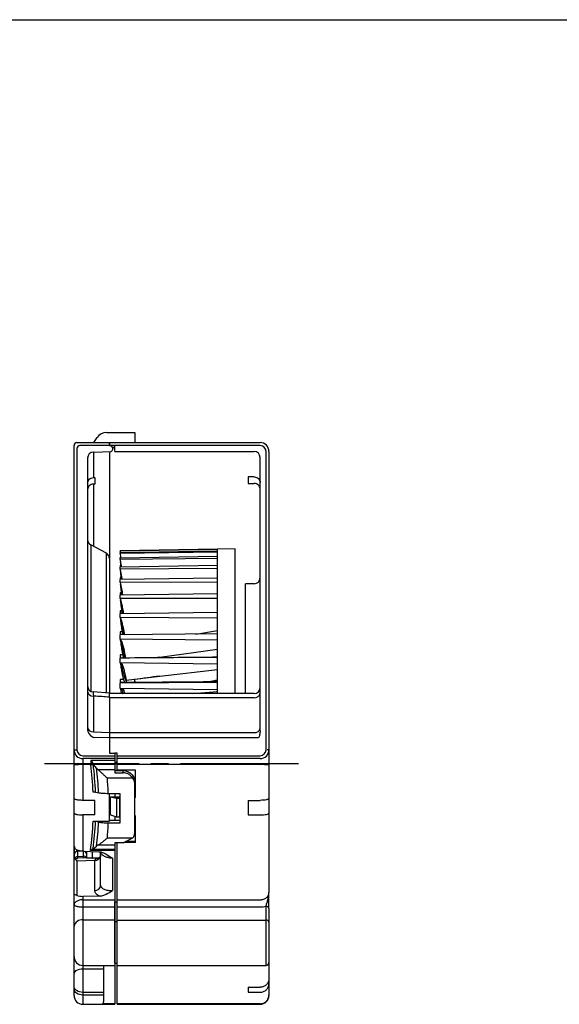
# Model space of a CAD drawing. Header units: millimetres. Extents: x 0 to 420, y 0 to 297.
# Tile 3 of 6: x 184 to 276, y 130 to 297. Entities that reach past the tile are written whole.
import ezdxf

# ---------------------------------------------------------------- set-up
doc = ezdxf.new("R2010")
doc.units = ezdxf.units.MM
doc.linetypes.add('CENTER', pattern=[27, 20, -2, 3, -2])
doc.linetypes.add('HS', pattern=[0])

msp = doc.modelspace()

# ---------------------------------------------------------------- linework, layer by layer
at = {"color": 7, "linetype": 'HS'}
msp.add_line((0, 297), (420, 297), dxfattribs=at)
at = {"color": 7, "linetype": 'Continuous', "lineweight": 25}
for p, q in [((199.04, 227.1), (203.8, 227.1)), ((203.8, 227.1), (203.8, 225.4)), ((194, 225.4), (199.5, 225.4)), ((196.96, 225.61), (197.4, 226.25)), ((199.5, 225.4), (199.5, 224.84)), ((199.5, 224.85), (199.5, 225.4)), ((199.5, 225.4), (225, 225.4)), ((193.5, 165.15), (193.5, 224.9)), ((194, 224.4), (194, 173.4)), ((199.5, 224.9), (194.5, 224.9)), ((196.77, 223.79), (199.71, 223.87)), ((225, 224.9), (199.5, 224.9)), ((199.73, 224.82), (199.5, 224.84)), ((200, 224.53), (200, 224.17)), ((200.4, 224.5), (200, 224.5)), ((200.4, 223.9), (200.4, 224.8)), ((200.4, 223.9), (224, 223.9)), ((226, 173.4), (226, 223.9)), ((226.5, 223.9), (226.5, 149.25)), ((195.8, 222.79), (195.8, 176.77)), ((225, 176.63), (225, 222.9)), ((196.77, 219.48), (197, 219.48)), ((197, 218.38), (196.77, 218.38)), ((224, 219.58), (223, 219.58)), ((223, 219.58), (223, 218.48)), ((223, 218.48), (224, 218.48)), ((198.97, 206.68), (196.33, 208.09)), ((196.33, 208.09), (196.33, 183.31)), ((198.97, 183.05), (198.97, 206.68)), ((199.5, 205.8), (199.5, 183.11)), ((224, 201.5), (222.5, 201.5)), ((222.5, 182.9), (222.5, 201.5)), ((199.5, 183), (196.73, 183.2)), ((196.77, 182.5), (196.77, 176.44)), ((224, 182.9), (199.5, 182.9)), ((199.5, 182.31), (199.5, 172.83)), ((224, 182.21), (199.5, 182.21)), ((196.77, 176.44), (199.5, 176.34)), ((199.5, 175.4), (196.8, 175.49)), ((199.5, 176.3), (224, 176.3)), ((224.73, 175.4), (199.5, 175.4)), ((193.5, 173.4), (194, 173.4)), ((226.5, 173.4), (226.2, 173.4)), ((195, 172.4), (200.4, 172.4)), ((200.4, 171.9), (195, 171.9)), ((195, 171.9), (195, 164.84)), ((199.5, 172.83), (200.4, 172.8)), ((199.5, 171.91), (199.5, 171.91)), ((200.4, 172.8), (200.4, 169.51)), ((200.8, 172.8), (200.4, 172.8)), ((200.8, 169.96), (200.8, 172.8)), ((200.8, 172.4), (225, 172.4)), ((225, 171.9), (200.8, 171.9)), ((196.33, 170.88), (195, 170.88)), ((196.4, 171.65), (200.4, 171.65)), ((197.31, 170.31), (196.81, 170.91)), ((200.4, 170.91), (196.81, 170.91)), ((197.53, 170.08), (200.4, 170.08)), ((200.8, 171.25), (200.4, 171.25)), ((225, 170.88), (200.8, 170.88)), ((203.46, 168.58), (199.14, 168.58)), ((200.4, 169.9), (201.8, 169.9)), ((200.4, 169.51), (201.8, 169.51)), ((203.9, 169.96), (200.8, 169.96)), ((201.8, 169.51), (201.8, 169.9)), ((203.9, 165.3), (203.9, 169.96)), ((203.8, 159.56), (203.8, 167.87)), ((193.5, 164.08), (193.5, 165.14)), ((197.14, 166.21), (197.65, 166.1)), ((201.3, 165.96), (199.3, 165.96)), ((199.5, 161.31), (199.5, 165.96)), ((199.6, 165.41), (199.6, 162.39)), ((199.6, 165.41), (201.3, 165.41)), ((200.7, 165.16), (199.6, 165.4)), ((200.4, 165.96), (200.4, 165.41)), ((200.7, 165.16), (200.7, 162)), ((201.2, 165.16), (200.7, 165.16)), ((201.3, 165.3), (201.2, 165.3)), ((201.2, 165.3), (201.2, 162)), ((201.3, 161.02), (201.3, 165.96)), ((197, 164.84), (195, 164.84)), ((197, 162.37), (197, 164.84)), ((223, 164.84), (225, 164.84)), ((223, 164.84), (223, 162.37)), ((193.5, 131.81), (193.5, 163.27)), ((195, 162.37), (195, 156.21)), ((197, 162.37), (195, 162.37)), ((200.7, 162), (199.6, 162.39)), ((200.4, 162.11), (200.4, 161.43)), ((201.2, 162), (200.7, 162)), ((201.3, 162.23), (201.2, 162.23)), ((203.9, 157.72), (203.9, 162.23)), ((223, 162.37), (225, 162.37)), ((196.73, 161.31), (199.5, 161.31)), ((197.65, 161.16), (197.14, 161.27)), ((199.3, 161.02), (201.3, 161.02)), ((201.3, 161.44), (199.5, 161.45)), ((199.14, 158.48), (203.46, 158.48)), ((193.6, 154.99), (193.6, 156.88)), ((196.73, 156.65), (197.31, 157.09)), ((200.4, 157.24), (197.53, 157.24)), ((201.8, 157.66), (200.4, 157.66)), ((200.4, 157.66), (200.4, 130.32)), ((200.8, 130.32), (200.8, 157.66)), ((203.9, 157.72), (201.92, 157.72)), ((203.9, 157.86), (202.2, 157.86)), ((194.08, 156.37), (194.08, 156.19)), ((195.08, 156.21), (194.08, 156.19)), ((194.08, 156.19), (194.08, 155.33)), ((194.08, 155.33), (195.08, 155.37)), ((195.33, 155.1), (194.08, 155.05)), ((195, 156.21), (197.68, 156.15)), ((195.08, 155.37), (195.08, 156.21)), ((195.08, 155.09), (195.08, 155.37)), ((195.6, 156.2), (195.6, 155.09)), ((200.4, 156.33), (196.26, 156.33)), ((197.66, 155.06), (196.55, 155.04)), ((196.57, 156.17), (196.57, 155.02)), ((196.65, 156.6), (200.4, 156.6)), ((197.37, 155.04), (197.63, 155.05)), ((198, 150.45), (198, 156.11)), ((200, 155.04), (200, 149.57)), ((197.03, 154.67), (193.99, 154.54)), ((193.99, 154.54), (193.99, 148.75)), ((197.03, 154.67), (197.03, 154.69)), ((197.03, 149.57), (197.03, 154.67)), ((197.75, 148.64), (195, 148.58)), ((195, 148.58), (195, 130.31)), ((195, 148), (200.4, 148)), ((200.4, 146.74), (195, 146.74)), ((200.4, 147.64), (200.8, 147.64)), ((200.4, 137.3), (200.4, 147.64)), ((200.8, 148), (225, 148)), ((225, 146.74), (200.8, 146.74)), ((226, 136.9), (226, 146.89)), ((226.5, 146.54), (226.5, 131.82)), ((200.4, 144.58), (195, 144.58)), ((200.4, 144.3), (200.8, 144.3)), ((200.8, 144.58), (226, 144.58)), ((195, 136.9), (200.4, 136.9)), ((198.5, 136.9), (198.5, 130.71)), ((200.4, 137.3), (200.8, 137.3)), ((200.8, 136.9), (226, 136.9)), ((198.5, 136.26), (195, 136.26)), ((198.5, 132.33), (195, 132.33)), ((198.5, 131.88), (195, 131.88)), ((223, 133.21), (225, 133.21)), ((223, 133.21), (223, 132.36)), ((223, 132.36), (225, 132.36)), ((193.51, 131.61), (193.51, 131.61)), ((195, 130.31), (198.1, 130.31)), ((198.19, 130.32), (200.4, 130.32)), ((200.4, 130.4), (198.35, 130.4)), ((200.8, 130.4), (225, 130.4)), ((225, 130.39), (200.8, 130.39)), ((200.8, 130.32), (225, 130.32))]:
    msp.add_line(p, q, dxfattribs=at)
at = {"color": 7}
for p, q in [((200.4, 224.8), (199.5, 224.85)), ((217.8, 207.35), (201.3, 207.06)), ((217.8, 207.33), (201.3, 207.05)), ((201.3, 207.05), (201.3, 207.06)), ((201.3, 207.05), (201.34, 206.76)), ((217.8, 207.05), (201.3, 206.76)), ((217.8, 206.86), (201.3, 206.63)), ((201.3, 206.84), (201.3, 206.76)), ((201.3, 206.84), (201.31, 206.76)), ((201.3, 206.63), (201.3, 206.76)), ((220.8, 207.4), (217.8, 207.35)), ((217.8, 182.9), (217.8, 207.35)), ((220.8, 182.9), (220.8, 207.4)), ((217.8, 206.12), (201.3, 205.85)), ((201.3, 206.01), (201.3, 205.85)), ((201.3, 206.01), (201.32, 205.85)), ((201.39, 206.01), (201.3, 206.01)), ((201.3, 205.59), (201.3, 205.85)), ((217.8, 205.76), (201.3, 205.59)), ((201.41, 205.85), (201.38, 206.07)), ((217.8, 204.59), (201.3, 204.32)), ((201.3, 204.57), (201.3, 204.32)), ((201.3, 204.57), (201.33, 204.32)), ((201.44, 204.57), (201.3, 204.57)), ((201.3, 203.95), (201.3, 204.32)), ((217.8, 204.07), (201.3, 203.95)), ((201.3, 202.55), (201.3, 202.22)), ((201.3, 202.55), (201.34, 202.22)), ((201.5, 202.55), (201.3, 202.55)), ((217.8, 202.47), (201.3, 202.22)), ((201.3, 201.74), (201.3, 202.22)), ((217.8, 201.79), (201.3, 201.74)), ((201.3, 199.98), (201.3, 199.58)), ((201.3, 199.98), (201.35, 199.58)), ((201.56, 199.98), (201.3, 199.98)), ((217.8, 199.8), (201.3, 199.58)), ((201.3, 199), (201.3, 199.58)), ((217.8, 198.99), (201.3, 199)), ((201.62, 196.92), (201.3, 196.91)), ((201.3, 196.91), (201.3, 196.44)), ((201.3, 196.91), (201.36, 196.44)), ((217.8, 196.64), (201.3, 196.44)), ((201.3, 195.77), (201.3, 196.44)), ((217.8, 195.7), (201.3, 195.77)), ((201.69, 193.4), (201.3, 193.39)), ((201.3, 193.39), (201.3, 192.87)), ((201.3, 193.39), (201.37, 192.87)), ((214.14, 193), (217.8, 193.58)), ((217.8, 193.03), (201.3, 192.87)), ((201.3, 192.11), (201.3, 192.87)), ((217.8, 191.98), (201.3, 192.11)), ((208, 189.1), (217.8, 190.46)), ((201.78, 189.5), (201.3, 189.49)), ((201.3, 189.49), (201.3, 188.92)), ((201.3, 189.49), (201.38, 188.92)), ((217.8, 189.05), (201.3, 188.92)), ((201.3, 188.1), (201.3, 188.92)), ((207.04, 188.97), (208, 189.1)), ((208, 189.1), (207.17, 188.97)), ((208, 189.1), (208, 189.1)), ((217.8, 189.05), (217.8, 189.04)), ((217.8, 187.91), (201.3, 188.1)), ((208, 185.87), (217.8, 187.01)), ((201.93, 185.29), (201.3, 185.27)), ((201.3, 185.27), (201.3, 184.67)), ((201.3, 185.27), (201.38, 184.72)), ((202.3, 185.21), (208, 185.87)), ((202.3, 185.21), (202.3, 184.79)), ((203.77, 184.8), (203.77, 185.29)), ((203.85, 184.79), (203.77, 185.29)), ((208, 185.87), (208, 185.87)), ((217.8, 184.77), (201.3, 184.66)), ((201.3, 183.79), (201.3, 184.66)), ((217.8, 183.55), (201.3, 183.79)), ((216.6, 184.9), (216.6, 185.02)), ((213.56, 182.9), (217.8, 183.28)), ((203.9, 165.3), (203.8, 165.3)), ((203.9, 162.23), (203.8, 162.23)), ((201.8, 157.66), (203.46, 158.48))]:
    msp.add_line(p, q, dxfattribs=at)
at = {"color": 7, "linetype": 'CENTER'}
msp.add_line((231.5, 171), (188.5, 171), dxfattribs=at)
at = {"color": 7, "linetype": 'Continuous', "lineweight": 25, "flags": 128}
for points in [[(193.89, 155.01), (193.98, 155.03), (194.08, 155.05)], [(194.08, 155.33), (194.08, 155.01)], [(196.55, 155.04), (196.55, 155.03), (196.54, 155.02)], [(195, 136.26), (194.71, 136.25), (194.43, 136.21), (194.17, 136.14), (193.94, 136.06), (193.75, 135.95), (193.61, 135.83), (193.53, 135.69), (193.5, 135.55)], [(195, 132.33), (194.71, 132.35), (194.43, 132.4), (194.17, 132.49), (193.94, 132.62), (193.75, 132.76), (193.61, 132.93), (193.53, 133.12), (193.5, 133.31)], [(195, 131.88), (194.71, 131.9), (194.43, 131.95), (194.17, 132.04), (193.94, 132.17), (193.75, 132.31), (193.61, 132.48), (193.53, 132.67), (193.5, 132.86)]]:
    msp.add_lwpolyline(points, dxfattribs=at)
at = {"color": 7, "linetype": 'Continuous', "lineweight": 25}
for centre, radius, start, end in [((199.04, 225.1), 2, 90, 145), ((194, 224.9), 0.5, 90, 180), ((196.55, 225.9), 0.5, 270, 325), ((225, 223.9), 1.5, 0, 90), ((194.5, 224.4), 0.5, 90, 180), ((196.8, 222.79), 1, 91.5, 180), ((199.7, 224.17), 0.3, 271.5, 0), ((199.7, 224.53), 0.3, 0, 85), ((224, 222.9), 1, 0, 90), ((225, 223.9), 1, 0, 90), ((196.8, 208.97), 1, 180, 242), ((198.5, 205.8), 1, 0, 62), ((224, 202.5), 1, 270, 0), ((196.8, 184.19), 1, 180.021, 266.3844), ((224, 183.9), 1, 270, 0), ((196.69, 183.4), 0.902, 188.0655, 275.1694), ((224.1, 183.12), 0.908, 263.6067, 351.7027), ((196.69, 177.34), 0.902, 188.0655, 275.1694), ((224.1, 177.2), 0.908, 263.6067, 351.7027), ((195, 173.4), 1.5, 180, 270), ((195, 173.4), 1, 180, 270), ((225, 173.4), 1, 270, 0), ((225, 173.4), 1.5, 270, 0), ((194.63, 154.84), 16.04, 88.6609, 94.0233), ((198.47, 171.06), 2.15, 164.1839, 184.9244), ((194.65, 184.52), 13.74, 277.003, 278.7267), ((139.82, 163.67), 56.97, 2.5917, 7.2687), ((197.45, 171.02), 0.717, 178.7696, 187.2144), ((197.28, 171.3), 0.607, 205.226, 219.2301), ((138.8, 163.64), 58.4, 2.5279, 7.1789), ((140.4, 163.53), 57.31, 2.57, 6.8017), ((225.37, 154.84), 16.04, 85.9767, 91.3391), ((136.57, 163.42), 62.78, 2.322, 4.7147), ((146.27, 163.59), 50.52, 351.7351, 357.41), ((145.18, 163.57), 52.01, 352.3571, 357.4685), ((146.42, 163.47), 51.28, 352.8582, 357.4154), ((141.83, 163.39), 57.52, 355.1091, 357.6456), ((194.07, 155.72), 0.469, 88.7022, 176.1299), ((194.07, 154.84), 0.483, 89.3989, 161.3718), ((195.13, 155.73), 0.475, 4.2946, 95.8288), ((195.11, 154.87), 0.506, 26.6525, 93.9953), ((197.06, 155.63), 0.942, 267.9457, 356.2107), ((197.06, 155.61), 0.94, 267.7916, 356.0448), ((197.47, 155.72), 0.691, 261.7753, 295.0829), ((197.06, 150.51), 0.94, 267.7916, 356.0448), ((226.06, 146.45), 0.446, 11.4218, 98.0495), ((194.81, 143.26), 1.34, 81.9505, 168.5782), ((226.06, 144.14), 0.446, 11.4218, 98.0495), ((195, 138.4), 1.5, 180, 270), ((226, 137.4), 0.5, 270, 0), ((195, 131.81), 1.5, 180, 270), ((225, 131.82), 1.5, 270, 0), ((198.1, 130.71), 0.4, 270, 0)]:
    msp.add_arc(centre, radius, start, end, dxfattribs=at)
for points, knots in [([(196.77, 223.79), (196.77, 223.74), (196.77, 223.67), (196.77, 223.5), (196.77, 223.4), (196.77, 223.05), (196.77, 222.75), (196.77, 221.67), (196.77, 220.71), (196.77, 219.48)], [0, 0, 0, 0, 0.125, 0.125, 0.25, 0.25, 0.5, 0.5, 1, 1, 1, 1]), ([(199.5, 223.87), (199.5, 223.73), (199.5, 223.47), (199.5, 222.64), (199.5, 221.5), (199.5, 220.01), (199.5, 218.21), (199.5, 216.1), (199.5, 213.7), (199.5, 211.02), (199.5, 208.41), (199.5, 206.62), (199.5, 205.89)], [0, 0, 0, 0, 0.103319, 0.206822, 0.310141, 0.413198, 0.516622, 0.620048, 0.723107, 0.826268, 0.929798, 1, 1, 1, 1]), ([(195.8, 218.54), (195.8, 218.67), (195.83, 218.78), (195.92, 219.01), (195.99, 219.11), (196.26, 219.37), (196.51, 219.47), (196.77, 219.48)], [0, 0, 0, 0, 0.25, 0.25, 0.5, 0.5, 1, 1, 1, 1]), ([(196.77, 218.38), (196.64, 218.38), (196.52, 218.35), (196.28, 218.25), (196.17, 218.18), (195.9, 217.92), (195.8, 217.68), (195.8, 217.44)], [0, 0, 0, 0, 0.25, 0.25, 0.5, 0.5, 1, 1, 1, 1]), ([(196.77, 218.38), (196.77, 217.8), (196.77, 216.63), (196.77, 214.59), (196.77, 212.35), (196.77, 210.1), (196.77, 208.53), (196.77, 207.85)], [0, 0, 0, 0, 0.209342, 0.419261, 0.629181, 0.838523, 1, 1, 1, 1]), ([(197, 219.48), (197, 219.45), (197, 219.42), (197, 219.35), (197, 219.31), (197, 219.23), (197, 219.18), (197, 219.1), (197, 219.05), (197, 218.96), (197, 218.92), (197, 218.78), (197, 218.69), (197, 218.53), (197, 218.46), (197, 218.38)], [0.7284864, 0.7284864, 0.7284864, 0.7284864, 0.7313884, 0.7313884, 0.73529465, 0.73529465, 0.7392009, 0.7392009, 0.74310715, 0.74310715, 0.7470134, 0.7470134, 0.7548259, 0.7548259, 0.76071449, 0.76071449, 0.76071449, 0.76071449]), ([(224, 219.58), (224.13, 219.58), (224.26, 219.55), (224.5, 219.46), (224.62, 219.39), (224.8, 219.22), (224.87, 219.11), (224.97, 218.89), (225, 218.77), (225, 218.64)], [0, 0, 0, 0, 0.25, 0.25, 0.5, 0.5, 0.75, 0.75, 1, 1, 1, 1]), ([(225, 217.54), (225, 217.66), (224.97, 217.78), (224.87, 218.01), (224.8, 218.11), (224.62, 218.29), (224.51, 218.36), (224.26, 218.45), (224.13, 218.48), (224, 218.48)], [0, 0, 0, 0, 0.25, 0.25, 0.5, 0.5, 0.75, 0.75, 1, 1, 1, 1]), ([(193.45, 182.38), (193.44, 182.38), (193.44, 182.37), (193.44, 182.37), (193.44, 182.37)], [0, 0, 0, 0, 0.6441767, 1, 1, 1, 1]), ([(196.73, 183.15), (196.73, 183.16), (196.74, 183.17), (196.76, 182.88), (196.77, 182.59), (196.77, 182.5)], [0, 0, 0, 0, 0.292334, 0.779226, 1, 1, 1, 1]), ([(199.5, 182.31), (198.63, 182.37), (197.76, 182.43), (196.89, 182.49), (196.85, 182.5), (196.81, 182.5), (196.77, 182.5)], [0.001304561, 0.001304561, 0.001304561, 0.001304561, 0.003924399, 0.003924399, 0.003924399, 0.004040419, 0.004040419, 0.004040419, 0.004040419]), ([(199.5, 182.31), (199.5, 182.49), (199.5, 182.86), (199.5, 183.05), (199.5, 182.99), (199.5, 182.99)], [0, 0, 0, 0, 0.48851, 0.977067, 1, 1, 1, 1]), ([(225, 176.63), (225, 176.39), (224.96, 176.15), (224.86, 175.74), (224.8, 175.57), (224.73, 175.4)], [0, 0, 0, 0, 0.25, 0.25, 0.4419044, 0.4419044, 0.4419044, 0.4419044]), ([(196.73, 171.04), (196.69, 171.14), (196.63, 171.26), (196.52, 171.47), (196.46, 171.57), (196.4, 171.65)], [0, 0, 0, 0, 0.5, 0.5, 1, 1, 1, 1]), ([(197.53, 170.08), (197.64, 169.98), (197.77, 169.86), (198.03, 169.62), (198.16, 169.49), (198.44, 169.24), (198.57, 169.11), (198.85, 168.85), (199, 168.71), (199.14, 168.58)], [0, 0, 0, 0, 0.25, 0.25, 0.5, 0.5, 0.75, 0.75, 1, 1, 1, 1]), ([(201.8, 169.9), (201.93, 169.89), (202.06, 169.88), (202.32, 169.83), (202.45, 169.79), (202.69, 169.68), (202.8, 169.62), (203.02, 169.47), (203.12, 169.39), (203.4, 169.11), (203.55, 168.88), (203.75, 168.4), (203.8, 168.13), (203.8, 167.87)], [0, 0, 0, 0, 0.125, 0.125, 0.25, 0.25, 0.375, 0.375, 0.5, 0.5, 0.75, 0.75, 1, 1, 1, 1]), ([(203.46, 168.58), (203.37, 168.72), (203.26, 168.85), (203.02, 169.07), (202.89, 169.17), (202.6, 169.33), (202.45, 169.4), (202.13, 169.49), (201.97, 169.51), (201.8, 169.51)], [0, 0, 0, 0, 0.25, 0.25, 0.5, 0.5, 0.75, 0.75, 1, 1, 1, 1]), ([(203.8, 167.46), (203.8, 167.66), (203.77, 167.85), (203.66, 168.23), (203.57, 168.41), (203.46, 168.58)], [0, 0, 0, 0, 0.5, 0.5, 1, 1, 1, 1]), ([(195, 164.84), (194.9, 164.84), (194.8, 164.84), (194.61, 164.85), (194.52, 164.86), (194.33, 164.87), (194.25, 164.88), (194.08, 164.91), (194.01, 164.92), (193.8, 164.96), (193.69, 165), (193.54, 165.07), (193.5, 165.11), (193.5, 165.15)], [0, 0, 0, 0, 0.125, 0.125, 0.25, 0.25, 0.375, 0.375, 0.5, 0.5, 0.75, 0.75, 1, 1, 1, 1]), ([(199.3, 165.96), (199.14, 165.96), (198.98, 165.97), (198.67, 165.98), (198.51, 165.99), (198.23, 166.01), (198.1, 166.02), (197.85, 166.06), (197.75, 166.08), (197.65, 166.1)], [0, 0, 0, 0, 0.25, 0.25, 0.5, 0.5, 0.75, 0.75, 1, 1, 1, 1]), ([(226.5, 165.15), (226.5, 165.13), (226.49, 165.11), (226.45, 165.07), (226.42, 165.05), (226.35, 165.02), (226.3, 165), (226.19, 164.96), (226.13, 164.95), (225.92, 164.9), (225.76, 164.88), (225.39, 164.85), (225.2, 164.84), (225, 164.84)], [0, 0, 0, 0, 0.125, 0.125, 0.25, 0.25, 0.375, 0.375, 0.5, 0.5, 0.75, 0.75, 1, 1, 1, 1]), ([(193.5, 163.27), (193.5, 163.35), (193.5, 163.48), (193.5, 163.77), (193.5, 163.93), (193.5, 164.08)], [0, 0, 0, 0, 0.5, 0.5, 1, 1, 1, 1]), ([(193.5, 162.68), (193.5, 162.66), (193.51, 162.64), (193.55, 162.6), (193.58, 162.58), (193.65, 162.55), (193.7, 162.53), (193.81, 162.49), (193.87, 162.48), (194.08, 162.43), (194.24, 162.41), (194.61, 162.38), (194.8, 162.37), (195, 162.37)], [0, 0, 0, 0, 0.125, 0.125, 0.25, 0.25, 0.375, 0.375, 0.5, 0.5, 0.75, 0.75, 1, 1, 1, 1]), ([(225, 162.37), (225.1, 162.37), (225.2, 162.37), (225.39, 162.38), (225.48, 162.39), (225.76, 162.41), (225.92, 162.43), (226.2, 162.49), (226.31, 162.53), (226.42, 162.58), (226.45, 162.6), (226.49, 162.64), (226.5, 162.66), (226.5, 162.68)], [0, 0, 0, 0, 0.125, 0.125, 0.25, 0.25, 0.5, 0.5, 0.75, 0.75, 0.875, 0.875, 1, 1, 1, 1]), ([(197.65, 161.16), (197.75, 161.14), (197.85, 161.12), (198.09, 161.09), (198.23, 161.07), (198.51, 161.05), (198.66, 161.04), (198.98, 161.03), (199.14, 161.02), (199.3, 161.02)], [0, 0, 0, 0, 0.25, 0.25, 0.5, 0.5, 0.75, 0.75, 1, 1, 1, 1]), ([(197.53, 157.24), (197.64, 157.31), (197.77, 157.39), (198.03, 157.57), (198.16, 157.67), (198.44, 157.88), (198.57, 158), (198.85, 158.23), (199, 158.36), (199.14, 158.48)], [0, 0, 0, 0, 0.25, 0.25, 0.5, 0.5, 0.75, 0.75, 1, 1, 1, 1]), ([(203.46, 158.48), (203.57, 158.64), (203.66, 158.81), (203.77, 159.18), (203.8, 159.37), (203.8, 159.56)], [0, 0, 0, 0, 0.5, 0.5, 1, 1, 1, 1]), ([(193.99, 156.43), (193.9, 156.47), (193.82, 156.54), (193.7, 156.69), (193.65, 156.78), (193.54, 157.05), (193.5, 157.25), (193.5, 157.45)], [0, 0, 0, 0, 0.25, 0.25, 0.5, 0.5, 1, 1, 1, 1]), ([(195, 156.21), (194.81, 156.22), (194.63, 156.24), (194.37, 156.3), (194.29, 156.32), (194.13, 156.37), (194.05, 156.4), (193.99, 156.43)], [0, 0, 0, 0, 0.5, 0.5, 0.75, 0.75, 1, 1, 1, 1]), ([(196.55, 155.04), (196.55, 155.04), (196.55, 155.04), (196.55, 155.04), (196.48, 155.04), (196.29, 155.03), (196.02, 155.05), (195.74, 155.07), (195.52, 155.1), (195.4, 155.1), (195.33, 155.1)], [-0.00106, -0.00106, -0.00106, -0.00106, 0, 0, 0, 0.147379, 0.360808, 0.586931, 0.838807, 1, 1, 1, 1]), ([(196.54, 155.02), (196.39, 155.02), (196.07, 155.03), (195.67, 155.07), (195.42, 155.11), (195.38, 155.1), (195.33, 155.1)], [0, 0, 0, 0, 0.283242, 0.576507, 0.885585, 1, 1, 1, 1]), ([(197.03, 154.69), (197.03, 154.77), (197.06, 154.84), (197.18, 154.95), (197.26, 155), (197.37, 155.04)], [0, 0, 0, 0, 0.5, 0.5, 1, 1, 1, 1]), ([(197.77, 155.1), (197.77, 155.1), (197.76, 155.1), (197.76, 155.1), (197.73, 155.09), (197.66, 155.06), (197.66, 155.06), (197.65, 155.06)], [-0.030759, -0.030759, -0.030759, -0.030759, 0, 0, 0, 0.511206, 1, 1, 1, 1]), ([(197.68, 156.15), (197.9, 156.14), (198.12, 156.09), (198.53, 155.95), (198.73, 155.85), (199.3, 155.54), (199.64, 155.28), (200, 155.04)], [0, 0, 0, 0, 0.25, 0.25, 0.5, 0.5, 1, 1, 1, 1]), ([(197.99, 155.55), (197.99, 155.52), (198, 155.43), (197.93, 155.26), (197.82, 155.13), (197.76, 155.1), (197.76, 155.1), (197.76, 155.1)], [0, 0, 0, 0, 0.149999, 0.441702, 0.686066, 0.90877, 1, 1, 1, 1]), ([(200, 155.04), (199.86, 155.05), (199.49, 155.07), (198.93, 155.22), (198.42, 155.48), (198.1, 155.79), (198.05, 155.99), (198.04, 156.08), (198.04, 156.09), (198.03, 156.1), (198.03, 156.1)], [0, 0, 0, 0, 0.143694, 0.374513, 0.607644, 0.842067, 1, 1, 1, 1.015886, 1.015886, 1.015886, 1.015886]), ([(193.54, 154.99), (193.56, 154.99), (193.58, 154.99), (193.6, 154.99), (193.76, 155), (193.92, 155.01), (194.08, 155.01)], [0.0000443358, 0.0000443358, 0.0000443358, 0.0000443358, 0.0001001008, 0.0001001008, 0.0001001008, 0.0005780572, 0.0005780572, 0.0005780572, 0.0005780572]), ([(193.54, 154.99), (193.59, 154.96), (193.66, 154.91), (193.81, 154.76), (193.9, 154.66), (193.99, 154.54)], [0, 0, 0, 0, 0.5, 0.5, 1, 1, 1, 1]), ([(198, 150.45), (198, 150.38), (198.01, 150.32), (198.06, 150.21), (198.1, 150.15), (198.2, 150.04), (198.26, 149.99), (198.41, 149.89), (198.49, 149.84), (198.77, 149.72), (198.99, 149.66), (199.47, 149.58), (199.74, 149.56), (200, 149.57)], [0, 0, 0, 0, 0.125, 0.125, 0.25, 0.25, 0.375, 0.375, 0.5, 0.5, 0.75, 0.75, 1, 1, 1, 1]), ([(193.99, 148.75), (193.9, 148.79), (193.83, 148.81), (193.7, 148.84), (193.65, 148.85), (193.54, 148.87), (193.5, 148.87), (193.5, 148.87)], [0, 0, 0, 0, 0.25, 0.25, 0.5, 0.5, 1, 1, 1, 1]), ([(193.99, 148.75), (194.12, 148.69), (194.28, 148.65), (194.63, 148.59), (194.81, 148.58), (195, 148.58)], [0, 0, 0, 0, 0.5, 0.5, 1, 1, 1, 1]), ([(197.75, 148.64), (197.51, 148.77), (197.34, 148.91), (197.09, 149.23), (197.03, 149.4), (197.03, 149.57)], [0, 0, 0, 0, 0.5, 0.5, 1, 1, 1, 1]), ([(197.75, 148.64), (197.96, 148.65), (198.17, 148.68), (198.58, 148.8), (198.77, 148.88), (199.32, 149.14), (199.66, 149.36), (200, 149.57)], [0, 0, 0, 0, 0.25, 0.25, 0.5, 0.5, 1, 1, 1, 1]), ([(225, 148), (225.1, 148), (225.2, 148.01), (225.4, 148.04), (225.5, 148.07), (225.68, 148.13), (225.77, 148.17), (225.93, 148.26), (226.01, 148.32), (226.21, 148.49), (226.32, 148.63), (226.46, 148.93), (226.5, 149.09), (226.5, 149.25)], [0, 0, 0, 0, 0.125, 0.125, 0.25, 0.25, 0.375, 0.375, 0.5, 0.5, 0.75, 0.75, 1, 1, 1, 1]), ([(226, 146.89), (226.04, 147.04), (226.08, 147.23), (226.19, 147.61), (226.25, 147.81), (226.36, 148.21), (226.41, 148.42), (226.48, 148.83), (226.5, 149.04), (226.5, 149.25)], [0, 0, 0, 0, 0.25, 0.25, 0.5, 0.5, 0.75, 0.75, 1, 1, 1, 1]), ([(226.5, 146.54), (226.5, 146.71), (226.5, 146.91), (226.5, 147.35), (226.5, 147.58), (226.5, 148.05), (226.5, 148.29), (226.5, 148.77), (226.5, 149.01), (226.5, 149.25)], [0, 0, 0, 0, 0.25, 0.25, 0.5, 0.5, 0.75, 0.75, 1, 1, 1, 1]), ([(195, 148), (194.86, 148), (194.73, 147.99), (194.48, 147.95), (194.37, 147.93), (194.17, 147.87), (194.08, 147.83), (193.93, 147.76), (193.87, 147.72), (193.7, 147.6), (193.62, 147.51), (193.55, 147.38), (193.53, 147.34), (193.51, 147.25), (193.5, 147.21), (193.5, 147.17)], [0, 0, 0, 0, 0.125, 0.125, 0.25, 0.25, 0.375, 0.375, 0.5, 0.5, 0.75, 0.75, 0.875, 0.875, 1, 1, 1, 1]), ([(195, 146.74), (194.86, 146.74), (194.73, 146.74), (194.48, 146.76), (194.37, 146.77), (194.17, 146.8), (194.08, 146.82), (193.93, 146.86), (193.87, 146.88), (193.7, 146.94), (193.62, 146.98), (193.55, 147.05), (193.53, 147.07), (193.51, 147.12), (193.5, 147.14), (193.5, 147.17)], [0, 0, 0, 0, 0.125, 0.125, 0.25, 0.25, 0.375, 0.375, 0.5, 0.5, 0.75, 0.75, 0.875, 0.875, 1, 1, 1, 1]), ([(226, 146.89), (225.84, 146.84), (225.68, 146.8), (225.34, 146.75), (225.17, 146.74), (225, 146.74)], [0, 0, 0, 0, 0.5, 0.5, 1, 1, 1, 1]), ([(226.5, 134.63), (226.5, 134.54), (226.49, 134.44), (226.45, 134.26), (226.42, 134.17), (226.31, 133.92), (226.2, 133.76), (225.99, 133.56), (225.92, 133.5), (225.75, 133.4), (225.67, 133.35), (225.39, 133.25), (225.2, 133.21), (225, 133.21)], [0, 0, 0, 0, 0.125, 0.125, 0.25, 0.25, 0.5, 0.5, 0.625, 0.625, 0.75, 0.75, 1, 1, 1, 1]), ([(225, 132.36), (225.1, 132.36), (225.2, 132.37), (225.39, 132.4), (225.48, 132.43), (225.76, 132.54), (225.92, 132.64), (226.2, 132.91), (226.31, 133.06), (226.42, 133.32), (226.45, 133.41), (226.49, 133.59), (226.5, 133.68), (226.5, 133.78)], [0, 0, 0, 0, 0.125, 0.125, 0.25, 0.25, 0.5, 0.5, 0.75, 0.75, 0.875, 0.875, 1, 1, 1, 1]), ([(225, 130.4), (225.1, 130.4), (225.2, 130.41), (225.39, 130.45), (225.48, 130.48), (225.76, 130.59), (225.92, 130.7), (226.2, 130.98), (226.31, 131.15), (226.46, 131.51), (226.5, 131.7), (226.5, 131.9)], [0, 0, 0, 0, 0.125, 0.125, 0.25, 0.25, 0.5, 0.5, 0.75, 0.75, 1, 1, 1, 1]), ([(225, 130.39), (225.1, 130.39), (225.2, 130.4), (225.39, 130.44), (225.48, 130.47), (225.76, 130.58), (225.92, 130.7), (226.2, 130.98), (226.31, 131.14), (226.46, 131.51), (226.5, 131.7), (226.5, 131.9)], [0, 0, 0, 0, 0.125, 0.125, 0.25, 0.25, 0.5, 0.5, 0.75, 0.75, 1, 1, 1, 1])]:
    msp.add_open_spline(points, degree=3, knots=knots, dxfattribs=at)
at = {"color": 7}
for points, knots in [([(201.3, 206.63), (201.34, 206.38), (201.37, 206.13), (201.41, 205.85), (201.41, 205.85)], [0, 0, 0, 0, 0.992417, 1, 1, 1, 1]), ([(201.3, 205.59), (201.34, 205.37), (201.4, 204.98), (201.47, 204.52), (201.5, 204.33)], [0, 0, 0, 0, 0.570583, 1, 1, 1, 1]), ([(201.47, 204.33), (201.47, 204.38), (201.44, 204.64), (201.41, 204.89), (201.38, 205.09)], [0, 0, 0, 0, 0.205034, 1, 1, 1, 1]), ([(201.3, 203.95), (201.34, 203.76), (201.41, 203.37), (201.51, 202.79), (201.58, 202.38), (201.6, 202.23)], [0, 0, 0, 0, 0.385145, 0.775116, 1, 1, 1, 1]), ([(201.54, 202.22), (201.51, 202.45), (201.46, 202.88), (201.41, 203.31), (201.38, 203.52)], [0, 0, 0, 0, 0.52723, 1, 1, 1, 1]), ([(201.3, 201.74), (201.34, 201.58), (201.41, 201.27), (201.55, 200.58), (201.66, 200.02), (201.72, 199.61), (201.73, 199.58)], [0, 0, 0, 0, 0.2782105, 0.5599074, 0.9745989, 1, 1, 1, 1]), ([(201.51, 202.8), (201.52, 202.74), (201.54, 202.55), (201.57, 202.36), (201.58, 202.23)], [0, 0, 0, 0, 0.313308, 1, 1, 1, 1]), ([(201.61, 199.58), (201.56, 199.98), (201.48, 200.57), (201.41, 201.18), (201.38, 201.38)], [0, 0, 0, 0, 0.665992, 1, 1, 1, 1]), ([(201.51, 200.78), (201.52, 200.72), (201.57, 200.31), (201.62, 199.92), (201.67, 199.58)], [0, 0, 0, 0, 0.146577, 1, 1, 1, 1]), ([(201.3, 199), (201.34, 198.88), (201.41, 198.65), (201.55, 198.09), (201.7, 197.39), (201.82, 196.74), (201.87, 196.45)], [0, 0, 0, 0, 0.213134, 0.428939, 0.74663, 1, 1, 1, 1]), ([(201.68, 196.45), (201.66, 196.6), (201.58, 197.14), (201.48, 197.9), (201.41, 198.52), (201.38, 198.73)], [0, 0, 0, 0, 0.21818, 0.748036, 1, 1, 1, 1]), ([(201.51, 198.24), (201.52, 198.18), (201.58, 197.66), (201.67, 197.04), (201.75, 196.54), (201.76, 196.45)], [0, 0, 0, 0, 0.0917, 0.826124, 1, 1, 1, 1]), ([(201.3, 195.77), (201.34, 195.69), (201.41, 195.54), (201.55, 195.13), (201.72, 194.49), (201.89, 193.7), (201.99, 193.1), (202.03, 192.87)], [0, 0, 0, 0, 0.168551, 0.339213, 0.59045, 0.848985, 1, 1, 1, 1]), ([(201.77, 192.87), (201.76, 192.98), (201.7, 193.3), (201.59, 194), (201.48, 194.79), (201.41, 195.39), (201.38, 195.59)], [0, 0, 0, 0, 0.13776, 0.395366, 0.805181, 1, 1, 1, 1]), ([(201.51, 195.23), (201.52, 195.18), (201.58, 194.67), (201.71, 193.85), (201.83, 193.18), (201.88, 192.87)], [0, 0, 0, 0, 0.06271, 0.564955, 1, 1, 1, 1]), ([(201.3, 192.11), (201.34, 192.08), (201.41, 192.02), (201.55, 191.75), (201.72, 191.27), (201.91, 190.5), (202.08, 189.71), (202.17, 189.12), (202.2, 188.93)], [0, 0, 0, 0, 0.136836, 0.275386, 0.479349, 0.689238, 0.897031, 1, 1, 1, 1]), ([(201.9, 188.92), (201.88, 189.04), (201.81, 189.31), (201.72, 189.83), (201.59, 190.55), (201.48, 191.28), (201.41, 191.84), (201.38, 192.03)], [0, 0, 0, 0, 0.148447, 0.344342, 0.54024, 0.851885, 1, 1, 1, 1]), ([(201.51, 191.81), (201.52, 191.76), (201.58, 191.29), (201.72, 190.49), (201.9, 189.56), (202.01, 189.12), (202.06, 188.93)], [0, 0, 0, 0, 0.042325, 0.381306, 0.730135, 1, 1, 1, 1]), ([(217.8, 189.06), (216.66, 189.05), (213.35, 189.02), (207.85, 188.97), (203.49, 188.94), (201.3, 188.92)], [0, 0, 0, 0, 0.207353, 0.602392, 1, 1, 1, 1]), ([(202.09, 184.78), (202.07, 184.83), (201.98, 185.05), (201.86, 185.52), (201.72, 186.14), (201.59, 186.77), (201.48, 187.41), (201.41, 187.93), (201.38, 188.1)], [0, 0, 0, 0, 0.0822237, 0.3663038, 0.5125839, 0.6588653, 0.8915784, 1, 1, 1, 1]), ([(201.43, 188.1), (201.46, 188.07), (201.56, 188.01), (201.72, 187.7), (201.91, 187.11), (202.11, 186.29), (202.24, 185.58), (202.3, 185.21)], [0, 0, 0, 0, 0.125149, 0.338626, 0.558305, 0.775791, 1, 1, 1, 1]), ([(201.51, 188.03), (201.52, 187.98), (201.58, 187.55), (201.72, 186.85), (201.91, 186.02), (202.11, 185.4), (202.24, 185.19), (202.3, 185.09)], [0, 0, 0, 0, 0.029567, 0.266367, 0.510047, 0.751294, 1, 1, 1, 1]), ([(215.95, 184.88), (215.99, 184.89), (216.41, 184.97), (217.03, 185.09), (217.6, 185.2), (217.8, 185.24)], [0, 0, 0, 0, 0.067532, 0.675799, 1, 1, 1, 1]), ([(201.5, 184.76), (201.48, 184.76), (201.41, 184.8), (201.35, 184.72), (201.3, 184.66)], [0, 0, 0, 0, 0.209312, 1, 1, 1, 1]), ([(201.56, 182.9), (201.52, 183.07), (201.47, 183.35), (201.42, 183.68), (201.4, 183.79)], [0.8133091, 0.8133091, 0.8133091, 0.8133091, 0.9334803, 1, 1, 1, 1]), ([(217.8, 184.9), (217.77, 184.9), (217.34, 184.89), (216.58, 184.89), (215.6, 184.88), (214.87, 184.87), (214.38, 184.87), (214.07, 184.86), (213.8, 184.86), (213.48, 184.86), (212.98, 184.85), (212.27, 184.85), (211.31, 184.84), (210.14, 184.83), (208.78, 184.82), (207.2, 184.81), (205.42, 184.8), (203.5, 184.79), (202.17, 184.78), (201.5, 184.77)], [0, 0, 0, 0, 0.005125, 0.07943, 0.139852, 0.18616, 0.212532, 0.230037, 0.243651, 0.263059, 0.288526, 0.335155, 0.394116, 0.465492, 0.549378, 0.645877, 0.755099, 0.877151, 1, 1, 1, 1]), ([(201.54, 183.79), (201.6, 183.51), (201.67, 183.19), (201.73, 182.93), (201.74, 182.9)], [0, 0, 0, 0, 0.2338313, 0.2618336, 0.2618336, 0.2618336, 0.2618336]), ([(201.73, 183.79), (201.79, 183.68), (201.9, 183.47), (202.02, 183.1), (202.07, 182.9)], [0, 0, 0, 0, 0.3168661, 0.5941454, 0.5941454, 0.5941454, 0.5941454])]:
    msp.add_open_spline(points, degree=3, knots=knots, dxfattribs=at)
msp.add_open_spline([(208, 185.87), (206.59, 185.68), (205.18, 185.49), (203.77, 185.29)], degree=3, dxfattribs=at)
at = {"color": 7, "linetype": 'Continuous', "lineweight": 25}
for points in [[(195.8, 176.77), (195.8, 176.53), (195.96, 175.83), (196.8, 175.49)], [(197.31, 170.31), (197.37, 170.23), (197.45, 170.16), (197.53, 170.08)], [(197.14, 166.21), (197.05, 166.23), (196.89, 166.24), (196.73, 166.24)], [(196.73, 161.31), (196.89, 161.31), (197.05, 161.29), (197.14, 161.27)], [(197.53, 157.24), (197.45, 157.19), (197.37, 157.15), (197.31, 157.09)], [(196.65, 156.6), (196.54, 156.54), (196.4, 156.44), (196.26, 156.33)], [(197.37, 155.04), (197.09, 155.03), (196.82, 155.03), (196.54, 155.02)], [(196.73, 156.65), (196.71, 156.64), (196.68, 156.62), (196.65, 156.6)], [(193.5, 154.83), (193.5, 154.89), (193.51, 154.94), (193.54, 154.99)]]:
    msp.add_open_spline(points, degree=3, dxfattribs=at)

doc.saveas('drawing.dxf')
